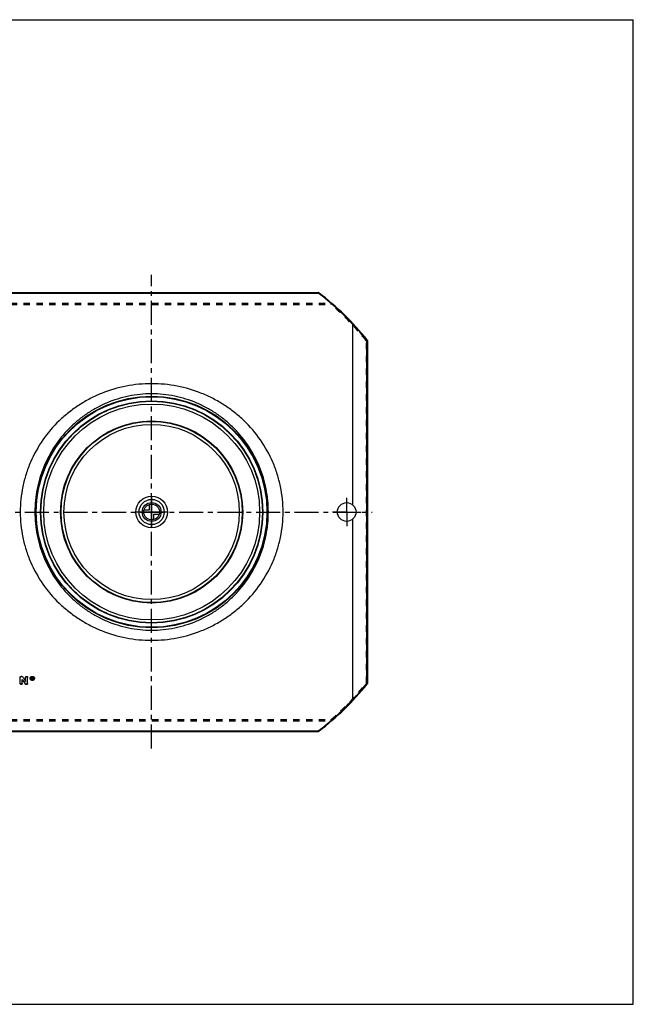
# Model space of a CAD drawing. Header units: millimetres. Extents: x 0 to 1000, y 0 to 1000.
# Tile 2 of 2: x 377 to 1000, y 0 to 1000. Entities that reach past the tile are written whole.
import ezdxf

# ---------------------------------------------------------------- set-up
doc = ezdxf.new("R2010")
doc.units = ezdxf.units.MM
doc.header["$LTSCALE"] = 65.185185
doc.linetypes.add('CENTER', pattern=[0.6, 0.375, -0.075, 0.075, -0.075])
doc.linetypes.add('HIDDEN', pattern=[0.2, 0.1, -0.1])
doc.layers.get('0').update_dxf_attribs({"linetype": 'CONTINUOUS'})
for name, color, linetype in [('ACHSEN_S', 7, 'CONTINUOUS'), ('FASEN', 7, 'CONTINUOUS'), ('KONST.EL_MIT_GEO', 7, 'CONTINUOUS'), ('NULLPUNKT_X', 7, 'CONTINUOUS'), ('NULLPUNKT_Y', 7, 'CONTINUOUS'), ('NULLPUNKT_Z', 7, 'CONTINUOUS'), ('RUNDUNG', 7, 'CONTINUOUS'), ('SCHNITT', 7, 'CONTINUOUS')]:
    doc.layers.add(name, color=color, linetype=linetype)

msp = doc.modelspace()

# ---------------------------------------------------------------- linework, layer by layer
at = {"color": 7, "linetype": 'Continuous'}
for p, q in [((0, 1000), (1000, 1000)), ((1000, 0), (1000, 1000)), ((0, 0), (1000, 0))]:
    msp.add_line(p, q, dxfattribs=at)
at = {"layer": 'ACHSEN_S', "color": 40, "linetype": 'CENTER'}
for p, q in [((511, 259.9), (511, 741)), ((265, 500), (735, 500))]:
    msp.add_line(p, q, dxfattribs=at)
at = {"layer": 'FASEN', "color": 7, "linetype": 'Continuous'}
for radius in [112.5, 109.6]:
    msp.add_circle((511, 500), radius, dxfattribs=at)
at = {"layer": 'KONST.EL_MIT_GEO', "color": 8, "linetype": 'HIDDEN'}
for p, q in [((377.5, 332.1), (377.5, 332)), ((383.1, 332.1), (383.1, 332)), ((385.1, 332.1), (385.1, 332)), ((387.7, 331.1), (387.7, 331)), ((388.2, 331.1), (388.2, 331)), ((389.7, 330), (389.4, 330)), ((389.8, 331.8), (389.7, 331.8)), ((389.7, 331.8), (389.7, 331.7)), ((389.8, 330.9), (389.7, 330.9)), ((389.7, 330.9), (389.7, 330.8)), ((389.8, 331.8), (389.8, 331.7)), ((389.8, 330.9), (389.8, 330.8)), ((390, 331.6), (390, 331.5)), ((390.3, 330), (390, 330)), ((390, 330), (390, 329.9)), ((390.1, 331), (390.1, 330.9)), ((390.3, 331.6), (390.3, 331.5)), ((391.5, 331.1), (391.5, 331)), ((392, 331.1), (392, 331)), ((379.5, 329.9), (379.5, 329.8)), ((382.6, 325.4), (382.6, 325.3)), ((384.1, 325), (383.5, 325)), ((383.5, 325), (383.5, 324.9)), ((384.1, 325), (384.1, 324.9))]:
    msp.add_line(p, q, dxfattribs=at)
at = {"layer": 'KONST.EL_MIT_GEO', "color": 7, "linetype": 'Continuous'}
for p, q in [((377.5, 325.8), (377.5, 332)), ((379.2, 333), (378.5, 333)), ((378.5, 333), (378.5, 332.9)), ((379.2, 332.9), (378.5, 332.9)), ((379.2, 333), (379.2, 332.9)), ((380, 332.6), (380, 332.5)), ((383.1, 328), (383.1, 332)), ((385.1, 325.8), (385.1, 332)), ((389.8, 332.1), (389.4, 332.1)), ((389.4, 329.9), (389.4, 332.1)), ((389.8, 332), (389.4, 332)), ((389.8, 331.7), (389.7, 331.7)), ((389.7, 331.1), (389.7, 331.7)), ((389.8, 331.2), (389.7, 331.2)), ((389.8, 331.1), (389.7, 331.1)), ((389.8, 330.8), (389.7, 330.8)), ((389.7, 329.9), (389.7, 330.8)), ((389.8, 332.1), (389.8, 332)), ((389.8, 331.2), (389.8, 331.1)), ((390, 331.3), (390, 331.5)), ((390.3, 331.3), (390.3, 331.5)), ((390.3, 330), (390.3, 329.9)), ((379.5, 325.8), (379.5, 329.8)), ((384.1, 324.9), (383.5, 324.9)), ((389.7, 329.9), (389.4, 329.9)), ((390.3, 329.9), (390, 329.9))]:
    msp.add_line(p, q, dxfattribs=at)
for radius in [92.5, 92, 89]:
    msp.add_circle((511, 500), radius, dxfattribs=at)
for centre, radius, start, end in [((2212.2, 1579.6), 2216.3, 214.2379, 214.3797), ((2214, 1579.8), 2217.9, 214.219, 214.3607), ((389.8, 331.5), 0.272, 269.9802, 275.5119), ((389.8, 331.4), 0.268, 270.0118, 275.5728), ((389.8, 331.5), 0.21, 0.0685, 13.0089), ((2200.3, 1572), 2204.1, 214.3025, 214.4448)]:
    msp.add_arc(centre, radius, start, end, dxfattribs=at)
at = {"layer": 'KONST.EL_MIT_GEO', "color": 8, "linetype": 'HIDDEN'}
for centre, radius, start, end in [((389.6, 331.1), 1.41, 179.9952, 182.3659), ((389.6, 331.1), 1.38, 182.3774, 191.6731), ((389.8, 331.4), 0.209, 353.5096, 0.0114), ((390.1, 331.1), 1.41, 357.6396, 0.0048), ((390.1, 331.1), 1.38, 348.3138, 357.6304), ((2198.5, 1571.8), 2202.5, 214.3215, 214.4638)]:
    msp.add_arc(centre, radius, start, end, dxfattribs=at)
for centre, start_param, end_param in [((390, 500), -4.31762, -4.31534), ((390.3, 500), -4.31788, -4.31759)]:
    msp.add_ellipse(centre, major_axis=(-86.3, 421.9), ratio=0.08574, start_param=start_param, end_param=end_param, dxfattribs=at)
at = {"layer": 'KONST.EL_MIT_GEO', "color": 7, "linetype": 'Continuous'}
for centre, major_axis, start_param in [((390, 500), (-86.3, 422.2), -4.31762), ((390.3, 500), (-86.3, 421.9), -4.31759), ((390.3, 500), (-86.3, 422.2), -4.31788)]:
    msp.add_ellipse(centre, major_axis=major_axis, ratio=0.08574, start_param=start_param, end_param=-4.31534, dxfattribs=at)
for points, knots in [([(377.5, 332.1), (377.5, 332.3), (377.6, 332.5), (377.8, 332.8), (378.1, 333), (378.4, 333), (378.5, 333)], [0, 0, 0, 0, 0.24043, 0.48653, 0.73965, 1, 1, 1, 1]), ([(377.5, 332), (377.5, 332.1), (377.6, 332.4), (377.8, 332.7), (378.1, 332.9), (378.4, 332.9), (378.5, 332.9)], [0, 0, 0, 0, 0.23999, 0.486, 0.74019, 1, 1, 1, 1]), ([(379.2, 333), (379.4, 333), (379.7, 333), (379.9, 332.7), (380, 332.6)], [0, 0, 0, 0, 0.50788, 1, 1, 1, 1]), ([(379.2, 332.9), (379.4, 332.9), (379.7, 332.9), (379.9, 332.6), (380, 332.5)], [0, 0, 0, 0, 0.50844, 1, 1, 1, 1]), ([(383.1, 332.1), (383.1, 332.3), (383.2, 332.5), (383.5, 332.9), (384.1, 333.1), (384.8, 332.9), (385.1, 332.5), (385.1, 332.3), (385.1, 332.1)], [0, 0, 0, 0, 0.1225, 0.24485, 0.4998, 0.75489, 0.87766, 1, 1, 1, 1]), ([(383.1, 332), (383.1, 332.1), (383.2, 332.4), (383.5, 332.8), (384.1, 333), (384.8, 332.8), (385.1, 332.4), (385.1, 332.1), (385.1, 332)], [0, 0, 0, 0, 0.12105, 0.24514, 0.5, 0.75487, 0.87895, 1, 1, 1, 1]), ([(387.7, 331.1), (387.7, 331.3), (387.8, 331.9), (388.3, 332.5), (389, 332.9), (389.9, 333.1), (390.7, 332.9), (391.4, 332.5), (391.9, 331.9), (392, 331.3), (392, 331.1)], [0, 0, 0, 0, 0.12049, 0.24288, 0.37027, 0.50014, 0.6297, 0.75732, 0.87966, 1, 1, 1, 1]), ([(387.7, 331), (387.7, 331.2), (387.8, 331.7), (388.3, 332.4), (389, 332.8), (389.9, 333), (390.7, 332.8), (391.4, 332.4), (391.9, 331.7), (392, 331.2), (392, 331)], [0, 0, 0, 0, 0.11992, 0.24292, 0.37005, 0.5, 0.62995, 0.75708, 0.88008, 1, 1, 1, 1]), ([(392, 331), (392, 330.7), (391.9, 330.2), (391.4, 329.5), (390.7, 329.1), (389.9, 328.9), (389, 329.1), (388.3, 329.5), (387.8, 330.2), (387.7, 330.7), (387.7, 331)], [0, 0, 0, 0, 0.11993, 0.24284, 0.36996, 0.5, 0.63004, 0.75716, 0.88007, 1, 1, 1, 1]), ([(391.5, 331), (391.5, 331.2), (391.4, 331.6), (391, 332.1), (390.5, 332.4), (389.9, 332.5), (389.2, 332.4), (388.7, 332.1), (388.3, 331.6), (388.2, 331.2), (388.2, 331)], [0, 0, 0, 0, 0.11992, 0.24291, 0.37004, 0.5, 0.62996, 0.75709, 0.88008, 1, 1, 1, 1]), ([(388.2, 331), (388.2, 330.8), (388.3, 330.4), (388.7, 329.8), (389.2, 329.5), (389.9, 329.4), (390.5, 329.5), (391, 329.8), (391.4, 330.4), (391.5, 330.8), (391.5, 331)], [0, 0, 0, 0, 0.11993, 0.24285, 0.36997, 0.5, 0.63003, 0.75715, 0.88007, 1, 1, 1, 1]), ([(388.2, 330.8), (388.3, 330.6), (388.4, 330.3), (388.9, 329.7), (389.9, 329.4), (390.8, 329.7), (391.3, 330.3), (391.4, 330.6), (391.5, 330.8)], [0, 0, 0, 0, 0.12124, 0.24524, 0.49996, 0.75472, 0.87919, 1, 1, 1, 1]), ([(389.8, 332.1), (389.9, 332.1), (390.1, 332.1), (390.3, 331.8), (390.3, 331.7), (390.3, 331.6)], [0, 0, 0, 0, 0.50919, 0.75665, 1, 1, 1, 1]), ([(389.8, 332), (389.9, 332), (390.1, 331.9), (390.3, 331.7), (390.3, 331.6), (390.3, 331.5)], [0, 0, 0, 0, 0.50983, 0.75795, 1, 1, 1, 1]), ([(390, 331.5), (390, 331.6), (389.9, 331.7), (389.8, 331.7), (389.8, 331.7)], [0, 0, 0, 0, 0.48688, 1, 1, 1, 1]), ([(389.8, 331.1), (389.9, 331.1), (390, 331.1), (390, 331.3), (390, 331.3)], [0, 0, 0, 0, 0.51455, 1, 1, 1, 1]), ([(389.9, 331.2), (389.9, 331.3), (390, 331.3), (390, 331.4), (390, 331.4)], [0, 0, 0, 0, 0.26001, 1, 1, 1, 1]), ([(390.3, 331.3), (390.3, 331.2), (390.3, 331.1), (390.2, 330.9), (390.1, 330.9)], [0, 0, 0, 0, 0.49156, 1, 1, 1, 1]), ([(379.5, 325.8), (379.5, 325.7), (379.5, 325.4), (379.2, 325), (378.5, 324.8), (377.9, 325), (377.6, 325.4), (377.5, 325.7), (377.5, 325.8)], [0, 0, 0, 0, 0.12062, 0.24449, 0.5, 0.75551, 0.87938, 1, 1, 1, 1]), ([(383.5, 324.9), (383.3, 324.9), (383, 324.9), (382.7, 325.2), (382.6, 325.3)], [0, 0, 0, 0, 0.50924, 1, 1, 1, 1]), ([(385.1, 325.8), (385.1, 325.7), (385.1, 325.4), (384.8, 325.1), (384.5, 324.9), (384.2, 324.9), (384.1, 324.9)], [0, 0, 0, 0, 0.23916, 0.48476, 0.73929, 1, 1, 1, 1])]:
    msp.add_open_spline(points, degree=3, knots=knots, dxfattribs=at)
at = {"layer": 'KONST.EL_MIT_GEO', "color": 8, "linetype": 'HIDDEN'}
for points, knots in [([(392, 331.1), (392, 330.8), (391.9, 330.3), (391.4, 329.6), (390.7, 329.2), (389.9, 329.1), (389, 329.2), (388.3, 329.6), (387.8, 330.3), (387.7, 330.8), (387.7, 331.1)], [0, 0, 0, 0, 0.12049, 0.24279, 0.37017, 0.50014, 0.6298, 0.75741, 0.87966, 1, 1, 1, 1]), ([(391.5, 331.1), (391.5, 331.3), (391.4, 331.7), (391, 332.2), (390.5, 332.5), (389.9, 332.6), (389.2, 332.5), (388.7, 332.2), (388.3, 331.7), (388.2, 331.3), (388.2, 331.1)], [0, 0, 0, 0, 0.12041, 0.24267, 0.3703, 0.49979, 0.62968, 0.75704, 0.87942, 1, 1, 1, 1]), ([(390, 331.6), (390, 331.7), (390, 331.8), (389.8, 331.8), (389.8, 331.8)], [0, 0, 0, 0, 0.48362, 1, 1, 1, 1]), ([(390.3, 331.4), (390.3, 331.3), (390.3, 331.2), (390.2, 331), (390.1, 331)], [0, 0, 0, 0, 0.4886, 1, 1, 1, 1]), ([(379.5, 325.9), (379.5, 325.8), (379.5, 325.5), (379.2, 325.1), (378.5, 324.9), (377.9, 325.1), (377.6, 325.5), (377.5, 325.8), (377.5, 325.9)], [0, 0, 0, 0, 0.12205, 0.24419, 0.4998, 0.75555, 0.87811, 1, 1, 1, 1]), ([(383.5, 325), (383.3, 325), (383, 325.1), (382.7, 325.3), (382.6, 325.4)], [0, 0, 0, 0, 0.50871, 1, 1, 1, 1]), ([(385.1, 325.9), (385.1, 325.8), (385.1, 325.5), (384.8, 325.2), (384.5, 325), (384.2, 325), (384.1, 325)], [0, 0, 0, 0, 0.23957, 0.48524, 0.73871, 1, 1, 1, 1])]:
    msp.add_open_spline(points, degree=3, knots=knots, dxfattribs=at)
at = {"layer": 'KONST.EL_MIT_GEO', "color": 7, "linetype": 'Continuous'}
msp.add_open_spline([(389.8, 331.2), (389.8, 331.2), (389.9, 331.2), (389.9, 331.2)], degree=3, dxfattribs=at)
at = {"layer": 'NULLPUNKT_X', "color": 40, "linetype": 'Continuous'}
msp.add_line((511, 516), (511, 484), dxfattribs=at)
at = {"layer": 'NULLPUNKT_Y', "color": 40, "linetype": 'Continuous'}
msp.add_line((527, 500), (495, 500), dxfattribs=at)
at = {"layer": 'NULLPUNKT_Z', "color": 40, "linetype": 'Continuous'}
for p, q in [((503.3, 502.2), (508.8, 502.2)), ((508.8, 502.2), (508.8, 507.7)), ((511, 492), (511, 508)), ((503, 500), (519, 500)), ((513.2, 497.8), (518.7, 497.8)), ((513.2, 492.3), (513.2, 497.8))]:
    msp.add_line(p, q, dxfattribs=at)
for radius in [16, 12.8, 9.6, 8]:
    msp.add_circle((511, 500), radius, dxfattribs=at)
at = {"layer": 'RUNDUNG', "color": 7, "linetype": 'Continuous'}
for p, q in [((341.9, 722.9), (680.1, 722.9)), ((341.9, 722.4), (680.1, 722.4)), ((680.1, 722.4), (680.1, 722.9)), ((729.1, 674.5), (729.1, 325.5)), ((730, 674.1), (730, 325.9)), ((341.9, 277.6), (680.1, 277.6)), ((341.9, 277.1), (680.1, 277.1)), ((680.1, 277.6), (680.1, 277.1))]:
    msp.add_line(p, q, dxfattribs=at)
at = {"layer": 'RUNDUNG', "color": 8, "linetype": 'HIDDEN'}
for p, q in [((341.9, 722.7), (680.1, 722.7)), ((328.8, 712.2), (693.2, 712.2)), ((328.8, 710.8), (693.2, 710.8)), ((693.2, 710.8), (693.2, 712.2)), ((729, 326.3), (729, 673.7)), ((328.8, 289.2), (693.2, 289.2)), ((328.8, 287.8), (693.2, 287.8)), ((693.2, 287.8), (693.2, 289.2)), ((341.9, 277.3), (680.1, 277.3))]:
    msp.add_line(p, q, dxfattribs=at)
at = {"layer": 'RUNDUNG', "color": 7, "linetype": 'Continuous'}
for radius in [117.6, 117.1, 112.9]:
    msp.add_circle((511, 500), radius, dxfattribs=at)
at = {"layer": 'RUNDUNG', "color": 8, "linetype": 'HIDDEN'}
msp.add_circle((511, 500), 112.5, dxfattribs=at)
at = {"layer": 'RUNDUNG', "color": 7, "linetype": 'Continuous'}
for centre, radius, start, end in [((680.1, 721.9), 1, 52.6832, 90), ((510.6, 500.5), 279.2, 42.9456, 52.6168), ((511, 500), 280, 38.6146, 52.6833), ((510.6, 500.4), 279.4, 38.5502, 42.9676), ((729, 674.1), 1, 0, 38.6146), ((511, 500), 280, 307.3167, 321.3854), ((510.6, 499.6), 279.4, 317.0322, 321.4501), ((729, 325.9), 1, 321.3854, 360), ((510.6, 499.5), 279.2, 307.3832, 317.0544), ((680.1, 278.1), 1, 270, 307.3167)]:
    msp.add_arc(centre, radius, start, end, dxfattribs=at)
at = {"layer": 'RUNDUNG', "color": 8, "linetype": 'HIDDEN'}
for centre, radius, start, end in [((510.5, 500.2), 279.8, 49.2418, 52.6824), ((511.3, 499.4), 278.9, 38.6884, 49.2981), ((511.4, 500.6), 278.8, 310.6965, 321.3085), ((510.6, 499.7), 279.7, 307.3175, 310.7591)]:
    msp.add_arc(centre, radius, start, end, dxfattribs=at)
for points, knots in [([(680.1, 722.7), (680.2, 722.8), (680.5, 722.8), (680.7, 722.7), (680.7, 722.7)], [0, 0, 0, 0, 0.53286, 1, 1, 1, 1]), ([(693.2, 712.2), (693.3, 712.2), (693.5, 712.2), (693.8, 712.1), (693.8, 712.1)], [0, 0, 0, 0, 0.53111, 1, 1, 1, 1]), ([(693.8, 712.1), (693.9, 712), (693.9, 711.9), (693.9, 711.7), (693.7, 711.4), (693.6, 711.2), (693.4, 710.9), (693.2, 710.8), (693.2, 710.8)], [0, 0, 0, 0, 0.14094, 0.247, 0.37639, 0.68231, 0.84391, 1, 1, 1, 1]), ([(729, 673.7), (729.1, 673.8), (729.4, 673.9), (729.6, 674.2), (729.7, 674.4), (729.8, 674.6), (729.8, 674.7), (729.8, 674.7)], [0, 0, 0, 0, 0.32952, 0.63465, 0.76121, 0.86413, 1, 1, 1, 1]), ([(730, 674.1), (730, 674), (729.8, 673.8), (729.6, 673.8), (729.3, 673.7), (729.1, 673.7), (729, 673.7)], [0, 0, 0, 0, 0.37003, 0.51031, 0.66508, 1, 1, 1, 1]), ([(729.8, 325.3), (729.8, 325.3), (729.8, 325.4), (729.7, 325.6), (729.6, 325.7), (729.5, 325.9), (729.4, 326), (729.2, 326.2), (729.1, 326.3), (729, 326.3)], [0, 0, 0, 0, 0.13579, 0.23865, 0.36513, 0.51108, 0.67042, 0.83594, 1, 1, 1, 1]), ([(729, 326.3), (729.1, 326.3), (729.3, 326.3), (729.6, 326.2), (729.8, 326.2), (730, 326), (730, 325.9)], [0, 0, 0, 0, 0.33494, 0.48971, 0.62999, 1, 1, 1, 1]), ([(693.2, 289.2), (693.3, 289.1), (693.5, 288.9), (693.7, 288.6), (693.9, 288.3), (693.9, 288.1), (693.9, 288), (693.8, 287.9)], [0, 0, 0, 0, 0.31744, 0.62347, 0.75291, 0.85904, 1, 1, 1, 1]), ([(693.8, 287.9), (693.8, 287.9), (693.5, 287.8), (693.3, 287.8), (693.2, 287.8)], [0, 0, 0, 0, 0.46889, 1, 1, 1, 1]), ([(680.7, 277.3), (680.7, 277.3), (680.5, 277.2), (680.2, 277.2), (680.1, 277.3)], [0, 0, 0, 0, 0.46714, 1, 1, 1, 1])]:
    msp.add_open_spline(points, degree=3, knots=knots, dxfattribs=at)
at = {"layer": 'RUNDUNG', "color": 7, "linetype": 'Continuous'}
for points, knots in [([(680.1, 722.4), (680.2, 722.5), (680.3, 722.6), (680.5, 722.7), (680.7, 722.7), (680.7, 722.7)], [0, 0, 0, 0, 0.35344, 0.64299, 1, 1, 1, 1]), ([(715, 690.8), (715.1, 690.9), (715.2, 691), (715.4, 691.1), (715.6, 691.1), (715.7, 691.1)], [0, 0, 0, 0, 0.36111, 0.65582, 1, 1, 1, 1]), ([(729.1, 674.5), (729.2, 674.6), (729.3, 674.7), (729.5, 674.7), (729.6, 674.8), (729.7, 674.8), (729.8, 674.8), (729.8, 674.7)], [0, 0, 0, 0, 0.3635, 0.65961, 0.77593, 0.86978, 1, 1, 1, 1]), ([(729.1, 674.5), (729.2, 674.5), (729.4, 674.5), (729.8, 674.4), (730, 674.2), (730, 674.1)], [0, 0, 0, 0, 0.3403, 0.63437, 1, 1, 1, 1]), ([(644.4, 500), (644.4, 504.3), (644, 513), (642, 525.9), (638.7, 538.5), (632.7, 554.7), (622.2, 573.6), (608.2, 590), (595.2, 601.3), (584.7, 608.8), (573.6, 615.3), (557.9, 622.5), (537, 628.7), (511, 631.1), (485, 628.7), (464.1, 622.5), (448.4, 615.3), (437.3, 608.8), (426.8, 601.3), (413.8, 590), (399.8, 573.6), (389.3, 554.7), (383.3, 538.5), (380, 525.9), (378, 513), (377.6, 504.3), (377.6, 500)], [0, 0, 0, 0, 0.03145, 0.06288, 0.09425, 0.12555, 0.18787, 0.24999, 0.28108, 0.31219, 0.34336, 0.37459, 0.43719, 0.5, 0.56281, 0.62541, 0.65664, 0.68781, 0.71892, 0.75001, 0.81213, 0.87445, 0.90575, 0.93712, 0.96855, 1, 1, 1, 1]), ([(629.5, 500), (629.5, 503.9), (629.1, 511.8), (627.4, 523.5), (624.6, 534.9), (619.4, 549.6), (610.2, 566.9), (598, 582.1), (586.6, 592.6), (577.3, 599.6), (567.4, 605.7), (553.3, 612.5), (534.5, 618.4), (511, 620.8), (487.5, 618.4), (468.7, 612.5), (454.6, 605.7), (444.7, 599.6), (435.4, 592.6), (424, 582.1), (411.8, 566.9), (402.6, 549.6), (397.4, 534.9), (394.6, 523.5), (392.9, 511.8), (392.5, 503.9), (392.5, 500)], [0, 0, 0, 0, 0.03151, 0.06299, 0.0944, 0.12573, 0.18803, 0.25007, 0.28109, 0.31215, 0.34327, 0.37448, 0.4371, 0.5, 0.5629, 0.62552, 0.65673, 0.68785, 0.71891, 0.74993, 0.81197, 0.87427, 0.9056, 0.93701, 0.96849, 1, 1, 1, 1]), ([(377.6, 500), (377.6, 495.7), (378, 487), (380, 474.1), (383.3, 461.5), (389.3, 445.3), (399.8, 426.4), (413.8, 410), (426.8, 398.7), (437.3, 391.2), (448.4, 384.7), (464.1, 377.5), (485, 371.3), (511, 368.9), (537, 371.3), (557.9, 377.5), (573.6, 384.7), (584.7, 391.2), (595.2, 398.7), (608.2, 410), (622.2, 426.4), (632.7, 445.3), (638.7, 461.5), (642, 474.1), (644, 487), (644.4, 495.7), (644.4, 500)], [0, 0, 0, 0, 0.03145, 0.06288, 0.09425, 0.12555, 0.18787, 0.24999, 0.28108, 0.31219, 0.34336, 0.37459, 0.43719, 0.5, 0.56281, 0.62541, 0.65664, 0.68781, 0.71892, 0.75001, 0.81213, 0.87445, 0.90575, 0.93712, 0.96855, 1, 1, 1, 1]), ([(392.5, 500), (392.5, 496.1), (392.9, 488.2), (394.6, 476.5), (397.4, 465.1), (402.6, 450.4), (411.8, 433.1), (424, 417.9), (435.4, 407.4), (444.7, 400.4), (454.6, 394.3), (468.7, 387.5), (487.5, 381.6), (511, 379.2), (534.5, 381.6), (553.3, 387.5), (567.4, 394.3), (577.3, 400.4), (586.6, 407.4), (598, 417.9), (610.2, 433.1), (619.4, 450.4), (624.6, 465.1), (627.4, 476.5), (629.1, 488.2), (629.5, 496.1), (629.5, 500)], [0, 0, 0, 0, 0.03151, 0.06299, 0.0944, 0.12573, 0.18803, 0.25007, 0.28109, 0.31215, 0.34327, 0.37448, 0.4371, 0.5, 0.5629, 0.62552, 0.65673, 0.68785, 0.71891, 0.74993, 0.81197, 0.87427, 0.9056, 0.93701, 0.96849, 1, 1, 1, 1]), ([(729.1, 325.5), (729.2, 325.5), (729.4, 325.5), (729.8, 325.6), (730, 325.8), (730, 325.9)], [0, 0, 0, 0, 0.3403, 0.63437, 1, 1, 1, 1]), ([(729.1, 325.5), (729.2, 325.4), (729.3, 325.3), (729.5, 325.3), (729.6, 325.2), (729.7, 325.2), (729.8, 325.2), (729.8, 325.3)], [0, 0, 0, 0, 0.3635, 0.65961, 0.77593, 0.86978, 1, 1, 1, 1]), ([(715, 309.2), (715.1, 309.1), (715.2, 309), (715.4, 308.9), (715.6, 308.9), (715.7, 308.9)], [0, 0, 0, 0, 0.36114, 0.65584, 1, 1, 1, 1]), ([(680.1, 277.6), (680.2, 277.5), (680.3, 277.4), (680.5, 277.3), (680.7, 277.3), (680.7, 277.3)], [0, 0, 0, 0, 0.35344, 0.64299, 1, 1, 1, 1])]:
    msp.add_open_spline(points, degree=3, knots=knots, dxfattribs=at)
for points in [[(715, 690.8), (715, 690.8), (715, 690.8), (715, 690.8)], [(715, 309.2), (715, 309.2), (715, 309.2), (715, 309.2)]]:
    msp.add_open_spline(points, degree=3, dxfattribs=at)
at = {"layer": 'SCHNITT', "color": 7, "linetype": 'Continuous'}
for p, q in [((715, 690.8), (715, 507.4)), ((715, 492.6), (715, 309.2))]:
    msp.add_line(p, q, dxfattribs=at)
at = {"layer": 'SCHNITT', "color": 40, "linetype": 'CENTER'}
for q in [(709, 514.5), (694.5, 500), (723.5, 500), (709, 485.5)]:
    msp.add_line((709, 500), q, dxfattribs=at)
at = {"layer": 'SCHNITT', "color": 7, "linetype": 'Continuous'}
msp.add_circle((709, 500), 9.5, dxfattribs=at)

doc.saveas('drawing.dxf')
